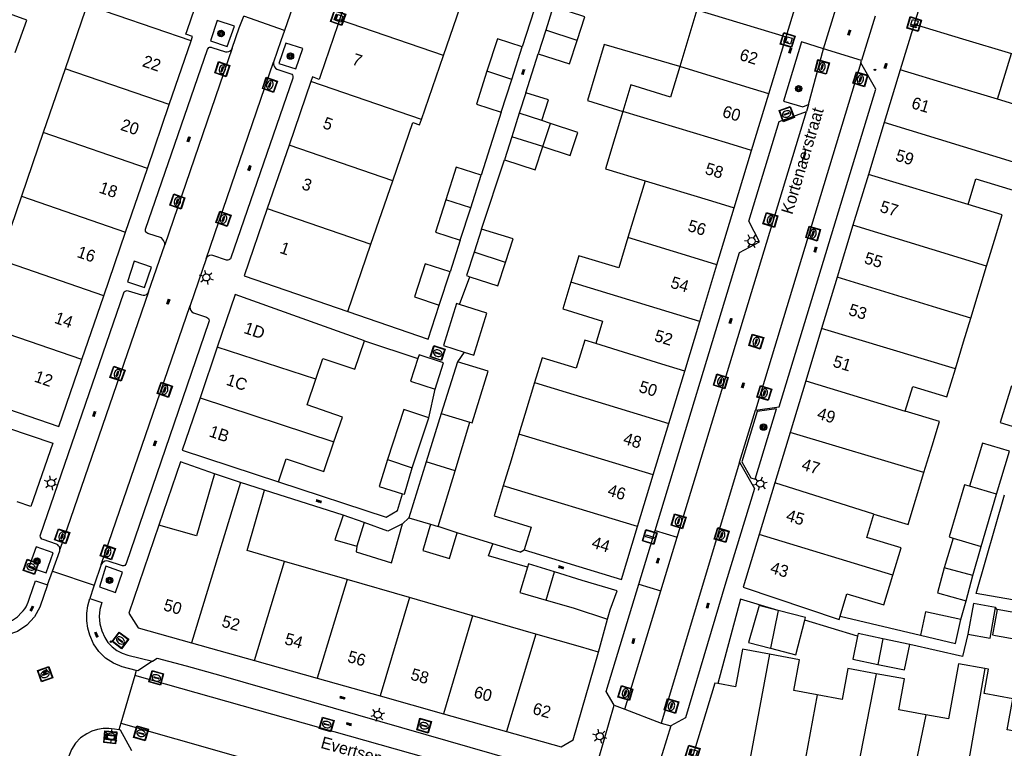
# Model space of a CAD drawing. Header units: metres. Extents: x 93870 to 95789, y 463036 to 464040.
# Tile 224 of 256: x 94782 to 94864, y 463603 to 463665. Entities that reach past the tile are written whole.
import ezdxf
from ezdxf.enums import TextEntityAlignment as Align

# ---------------------------------------------------------------- set-up
doc = ezdxf.new("R2010")
doc.units = ezdxf.units.M
doc.header["$LTSCALE"] = 25.4
for name, color, linetype in [('B_BEBOUWINGSGRENS_0', 1, 'Continuous'), ('B_LUIFEL_1', 200, 'Continuous'), ('B_OVERBOUWLIJN_LIJN_1', 7, 'Continuous'), ('B_TUSSENMUUR_0', 7, 'Continuous'), ('Q_BOOM_0', 3, 'Continuous'), ('Q_BRANDKRAAN_0', 5, 'Continuous'), ('Q_CAI-KAST_0', 10, 'Continuous'), ('Q_INSPECTIE_OF_RIOOLPUT_0', 253, 'Continuous'), ('Q_KOLK_0', 254, 'Continuous'), ('Q_LICHTMAST_0', 2, 'Continuous'), ('Q_STRAATNAAMBORD_0', 7, 'Continuous'), ('Q_VERKEERSBORDPAAL_0', 40, 'Continuous'), ('Q_WATERLEIDINGPUT_0', 5, 'Continuous'), ('S_GBKN_SYMBOOL_OV_GROOT_0', 7, 'Continuous'), ('T_HAAG_0', 87, 'Continuous'), ('T_HEK_0', 57, 'Continuous'), ('T_HEK_1', 57, 'Continuous'), ('T_MUUR_30CM_0', 10, 'Continuous'), ('V_WEGGRENS_0', 7, 'Continuous'), ('Z_GBKN_HUISNUMMER_0', 252, 'Continuous'), ('Z_STRAATNAAM_0', 252, 'Continuous')]:
    doc.layers.add(name, color=color, linetype=linetype)
doc.layers.add('Q_PAALTJE_0', color=7, linetype='Continuous', true_color=0x666666)

# ---------------------------------------------------------------- blocks, each defined once
blk = doc.blocks.new('Q_STRAATNAAMBORD')
for points in [[(-0.5, 0.5), (0.5, 0.5), (0.5, -0.5), (-0.5, -0.5)], [(-0.369, 0.22), (0.358, 0.22), (0.358, -0.214), (-0.369, -0.214)]]:
    blk.add_lwpolyline(points, close=True)
for points in [[(-0.442, 0.464), (0.438, 0.464, -0.414214), (0.459, 0.442), (0.459, -0.437, -0.414214), (0.438, -0.459), (-0.442, -0.459, -0.414214), (-0.463, -0.437), (-0.463, 0.442), (-0.463, 0.444), (-0.463, 0.446), (-0.463, 0.448), (-0.462, 0.45), (-0.461, 0.451), (-0.46, 0.453), (-0.459, 0.455), (-0.458, 0.456), (-0.457, 0.457), (-0.456, 0.459), (-0.454, 0.46), (-0.453, 0.461), (-0.451, 0.462), (-0.449, 0.462), (-0.447, 0.463), (-0.446, 0.463), (-0.444, 0.464), (-0.442, 0.464)], [(-0.287, 0.16), (0.281, 0.16, -0.414214), (0.303, 0.139), (0.303, -0.134, -0.414214), (0.281, -0.156), (-0.287, -0.156, -0.414214), (-0.308, -0.134), (-0.308, 0.139), (-0.308, 0.14), (-0.308, 0.142), (-0.307, 0.144), (-0.307, 0.146), (-0.306, 0.148), (-0.305, 0.149), (-0.304, 0.151), (-0.303, 0.152), (-0.302, 0.154), (-0.3, 0.155), (-0.299, 0.156), (-0.297, 0.157), (-0.296, 0.158), (-0.294, 0.159), (-0.292, 0.159), (-0.29, 0.16), (-0.288, 0.16), (-0.287, 0.16)]]:
    blk.add_lwpolyline(points, format="xyb")
blk = doc.blocks.new('Q_CAI-KAST')
for points in [[(-0.5, 0.5), (0.5, 0.5), (0.5, -0.5), (-0.5, -0.5)], [(-0.262, 0.264), (0.25, 0.264), (0.25, 0.187), (-0.262, 0.187)], [(-0.262, 0.107), (0.25, 0.107), (0.25, -0.332), (-0.262, -0.332)]]:
    blk.add_lwpolyline(points, close=True)
blk.add_lwpolyline([(-0.442, 0.464), (0.438, 0.464, -0.414214), (0.459, 0.442), (0.459, -0.437, -0.414214), (0.438, -0.459), (-0.442, -0.459, -0.414214), (-0.463, -0.437), (-0.463, 0.442), (-0.463, 0.444), (-0.463, 0.446), (-0.463, 0.448), (-0.462, 0.45), (-0.461, 0.451), (-0.46, 0.453), (-0.459, 0.455), (-0.458, 0.456), (-0.457, 0.457), (-0.456, 0.459), (-0.454, 0.46), (-0.453, 0.461), (-0.451, 0.462), (-0.449, 0.462), (-0.447, 0.463), (-0.446, 0.463), (-0.444, 0.464), (-0.442, 0.464)], format="xyb")
blk.add_circle((-0.177, -0.034), 0.0354)
blk = doc.blocks.new('Q_LICHTMAST')
for points in [[(-0.26, 0.15), (-0.52, 0.3)], [(0, 0.3), (0, 0.6)], [(0.26, 0.15), (0.52, 0.3)], [(-0.26, -0.15), (-0.52, -0.3)], [(0, -0.3), (0, -0.6)], [(0.26, -0.15), (0.52, -0.3)]]:
    blk.add_lwpolyline(points)
blk.add_circle((0, 0), 0.3)
blk = doc.blocks.new('Q_VERKEERSBORDPAAL')
for points in [[(-0.5, 0.5), (0.5, 0.5), (0.5, -0.5), (-0.5, -0.5)], [(-0.08, 0.333), (0.071, 0.333), (0.071, -0.329), (-0.08, -0.329)]]:
    blk.add_lwpolyline(points, close=True)
blk.add_lwpolyline([(-0.442, 0.464), (0.438, 0.464, -0.414214), (0.459, 0.442), (0.459, -0.437, -0.414214), (0.438, -0.459), (-0.442, -0.459, -0.414214), (-0.463, -0.437), (-0.463, 0.442), (-0.463, 0.444), (-0.463, 0.446), (-0.463, 0.448), (-0.462, 0.45), (-0.461, 0.451), (-0.46, 0.453), (-0.459, 0.455), (-0.458, 0.456), (-0.457, 0.457), (-0.456, 0.459), (-0.454, 0.46), (-0.453, 0.461), (-0.451, 0.462), (-0.449, 0.462), (-0.447, 0.463), (-0.446, 0.463), (-0.444, 0.464), (-0.442, 0.464)], format="xyb")
blk = doc.blocks.new('Q_PAAL_STEEN')
for points in [[(-0.5, 0.5), (0.5, 0.5), (0.5, -0.5), (-0.5, -0.5)], [(-0.08, 0.33), (0.07, 0.33), (0.07, -0.33), (-0.08, -0.33)]]:
    blk.add_lwpolyline(points, close=True)
blk.add_lwpolyline([(-0.44, 0.46), (0.44, 0.46, -0.414214), (0.46, 0.44), (0.46, -0.44, -0.414214), (0.44, -0.46), (-0.44, -0.46, -0.414214), (-0.46, -0.44), (-0.46, 0.44), (-0.46, 0.44), (-0.46, 0.45), (-0.46, 0.45), (-0.46, 0.45), (-0.46, 0.45), (-0.46, 0.45), (-0.46, 0.45), (-0.46, 0.46), (-0.46, 0.46), (-0.46, 0.46), (-0.45, 0.46), (-0.45, 0.46), (-0.45, 0.46), (-0.45, 0.46), (-0.45, 0.46), (-0.45, 0.46), (-0.44, 0.46), (-0.44, 0.46)], format="xyb")
blk = doc.blocks.new('Q_PAALTJE')
at = {"color": 251, "true_color": 0x666666, "xscale": 0.1, "yscale": 0.1, "zscale": 0.01}
blk.add_blockref('Q_PAAL_STEEN', (0, 0), dxfattribs=at)
blk = doc.blocks.new('Q_BRANDKRAAN')
blk.add_lwpolyline([(-0.5, 0.5), (0.5, 0.5), (0.5, -0.5), (-0.5, -0.5)], close=True)
for points in [[(-0.442, 0.464), (0.438, 0.464, -0.414214), (0.459, 0.442), (0.459, -0.437, -0.414214), (0.438, -0.459), (-0.442, -0.459, -0.414214), (-0.463, -0.437), (-0.463, 0.442), (-0.463, 0.444), (-0.463, 0.446), (-0.463, 0.448), (-0.462, 0.45), (-0.461, 0.451), (-0.46, 0.453), (-0.459, 0.455), (-0.458, 0.456), (-0.457, 0.457), (-0.456, 0.459), (-0.454, 0.46), (-0.453, 0.461), (-0.451, 0.462), (-0.449, 0.462), (-0.447, 0.463), (-0.446, 0.463), (-0.444, 0.464), (-0.442, 0.464)], [(-0.345, 0.105, 0.380426), (-0.276, -0.18)], [(-0.008, 0.266, 0.240218), (-0.345, 0.105)], [(-0.194, 0.045, 0.853344), (-0.194, -0.032)], [(0.331, 0.111, 0.240191), (-0.008, 0.266)], [(0.185, -0.032, 0.849746), (0.185, 0.045)], [(0.267, -0.176, 0.380426), (0.331, 0.111)], [(-0.276, -0.18, 0.148452), (0.012, -0.257)], [(0.012, -0.257, 0.131742), (0.267, -0.176)]]:
    blk.add_lwpolyline(points, format="xyb")
for points in [[(-0.194, 0.045), (0.185, 0.045)], [(0.185, -0.032), (-0.194, -0.032)]]:
    blk.add_lwpolyline(points)
blk = doc.blocks.new('Q_KOLK')
blk.add_lwpolyline([(-0.5, 0.5), (0.5, 0.5), (0.5, -0.5), (-0.5, -0.5)], close=True)
for points in [[(-0.442, 0.464), (0.438, 0.464, -0.414214), (0.459, 0.442), (0.459, -0.437, -0.414214), (0.438, -0.459), (-0.442, -0.459, -0.414214), (-0.463, -0.437), (-0.463, 0.442, -0.414214), (-0.442, 0.464)], [(-0.345, 0.105, 0.380426), (-0.276, -0.18)], [(-0.008, 0.266, 0.240218), (-0.345, 0.105)], [(-0.194, 0.045, 0.853344), (-0.194, -0.032)], [(0.331, 0.111, 0.240191), (-0.008, 0.266)], [(0.185, -0.032, 0.849746), (0.185, 0.045)], [(0.267, -0.176, 0.380426), (0.331, 0.111)], [(-0.276, -0.18, 0.148452), (0.012, -0.257)], [(0.012, -0.257, 0.131742), (0.267, -0.176)]]:
    blk.add_lwpolyline(points, format="xyb")
for points in [[(-0.194, 0.045), (0.185, 0.045)], [(0.185, -0.032), (-0.194, -0.032)]]:
    blk.add_lwpolyline(points)
blk = doc.blocks.new('Q_INSPECTIE_OF_RIOOLPUT')
blk.add_lwpolyline([(-0.5, 0.5), (0.5, 0.5), (0.5, -0.5), (-0.5, -0.5)], close=True)
for points in [[(-0.442, 0.464), (0.438, 0.464, -0.414214), (0.459, 0.442), (0.459, -0.437, -0.414214), (0.438, -0.459), (-0.442, -0.459, -0.414214), (-0.463, -0.437), (-0.463, 0.442), (-0.463, 0.444), (-0.463, 0.446), (-0.463, 0.448), (-0.462, 0.45), (-0.461, 0.451), (-0.46, 0.453), (-0.459, 0.455), (-0.458, 0.456), (-0.457, 0.457), (-0.456, 0.459), (-0.454, 0.46), (-0.453, 0.461), (-0.451, 0.462), (-0.449, 0.462), (-0.447, 0.463), (-0.446, 0.463), (-0.444, 0.464), (-0.442, 0.464)], [(-0.345, 0.105, 0.380426), (-0.276, -0.18)], [(-0.008, 0.266, 0.240218), (-0.345, 0.105)], [(-0.194, 0.045, 0.853344), (-0.194, -0.032)], [(0.331, 0.111, 0.240191), (-0.008, 0.266)], [(0.185, -0.032, 0.849746), (0.185, 0.045)], [(0.267, -0.176, 0.380426), (0.331, 0.111)], [(-0.276, -0.18, 0.148452), (0.012, -0.257)], [(0.012, -0.257, 0.131742), (0.267, -0.176)]]:
    blk.add_lwpolyline(points, format="xyb")
for points in [[(-0.194, 0.045), (0.185, 0.045)], [(0.185, -0.032), (-0.194, -0.032)]]:
    blk.add_lwpolyline(points)
blk = doc.blocks.new('Q_WATERLEIDINGPUT')
blk.add_lwpolyline([(-0.5, 0.5), (0.5, 0.5), (0.5, -0.5), (-0.5, -0.5)], close=True)
for points in [[(-0.442, 0.464), (0.438, 0.464, -0.414214), (0.459, 0.442), (0.459, -0.437, -0.414214), (0.438, -0.459), (-0.442, -0.459, -0.414214), (-0.463, -0.437), (-0.463, 0.442), (-0.463, 0.444), (-0.463, 0.446), (-0.463, 0.448), (-0.462, 0.45), (-0.461, 0.451), (-0.46, 0.453), (-0.459, 0.455), (-0.458, 0.456), (-0.457, 0.457), (-0.456, 0.459), (-0.454, 0.46), (-0.453, 0.461), (-0.451, 0.462), (-0.449, 0.462), (-0.447, 0.463), (-0.446, 0.463), (-0.444, 0.464), (-0.442, 0.464)], [(-0.345, 0.105, 0.380426), (-0.276, -0.18)], [(-0.008, 0.266, 0.240218), (-0.345, 0.105)], [(-0.194, 0.045, 0.853344), (-0.194, -0.032)], [(0.331, 0.111, 0.240191), (-0.008, 0.266)], [(0.185, -0.032, 0.849746), (0.185, 0.045)], [(0.267, -0.176, 0.380426), (0.331, 0.111)], [(-0.276, -0.18, 0.148452), (0.012, -0.257)], [(0.012, -0.257, 0.131742), (0.267, -0.176)]]:
    blk.add_lwpolyline(points, format="xyb")
for points in [[(-0.194, 0.045), (0.185, 0.045)], [(0.185, -0.032), (-0.194, -0.032)]]:
    blk.add_lwpolyline(points)
blk = doc.blocks.new('Q_BOOM')
for radius in [0.27, 0.18, 0.09]:
    blk.add_circle((0, 0), radius)
blk = doc.blocks.new('S_GBKN_SYMBOOL_OV_GROOT')
for points in [[(-0.21875, 0.0625), (0.21875, 0.0625)], [(-0.21875, 0), (0.21875, 0)], [(-0.1875, 0.0625), (-0.1875, 0)], [(-0.125, 0.09375), (-0.125, 0.0625)], [(-0.125, 0), (-0.125, -0.0625)], [(-0.0625, 0.0625), (-0.0625, 0)], [(0, 0.09375), (0, 0.0625)], [(0, 0), (0, -0.0625)], [(0.0625, 0.0625), (0.0625, 0)], [(0.125, 0.09375), (0.125, 0.0625)], [(0.125, 0), (0.125, -0.0625)], [(0.1875, 0.0625), (0.1875, 0)], [(-0.21875, -0.0625), (0.21875, -0.0625)], [(-0.1875, -0.0625), (-0.1875, -0.09375)], [(-0.0625, -0.0625), (-0.0625, -0.09375)], [(0.0625, -0.0625), (0.0625, -0.09375)], [(0.1875, -0.0625), (0.1875, -0.09375)]]:
    blk.add_lwpolyline(points)

msp = doc.modelspace()

# ---------------------------------------------------------------- linework, layer by layer
at = {"layer": 'B_BEBOUWINGSGRENS_0'}
for p, q in [((94810.374, 463669.834), (94808.549, 463664.506)), ((94845.976, 463663.075), (94847.414, 463667.813)), ((94817.262, 463661.51), (94819.096, 463666.836)), ((94826.468, 463665.611), (94825.832, 463663.64)), ((94838.504, 463665.342), (94837.062, 463660.586)), ((94825.832, 463663.64), (94825.196, 463661.668)), ((94844.533, 463658.319), (94845.976, 463663.075)), ((94860.753, 463662.925), (94864.859, 463661.68)), ((94794.278, 463657.402), (94796.107, 463662.736)), ((94822.985, 463659.518), (94823.872, 463662.24)), ((94815.421, 463656.162), (94817.262, 463661.51)), ((94785.556, 463660.401), (94783.726, 463655.065)), ((94806.161, 463659.345), (94804.328, 463654.021)), ((94822.114, 463656.779), (94822.985, 463659.518)), ((94863.693, 463657.849), (94859.589, 463659.1)), ((94843.09, 463653.563), (94844.533, 463658.319)), ((94792.448, 463652.066), (94794.278, 463657.402)), ((94866.751, 463656.917), (94863.693, 463657.849)), ((94823.607, 463656.683), (94822.986, 463654.712)), ((94825.509, 463656.064), (94823.607, 463656.683)), ((94826.23, 463655.83), (94825.509, 463656.064)), ((94825.595, 463653.89), (94826.23, 463655.83)), ((94854.2, 463655.899), (94852.879, 463651.552)), ((94783.726, 463655.065), (94781.896, 463649.731)), ((94822.986, 463654.712), (94822.382, 463652.793)), ((94804.328, 463654.021), (94802.498, 463648.702)), ((94841.631, 463648.755), (94843.09, 463653.563)), ((94790.618, 463646.732), (94792.448, 463652.066)), ((94819.554, 463648.77), (94820.429, 463651.505)), ((94852.879, 463651.552), (94851.585, 463647.296)), ((94811.191, 463645.713), (94813.019, 463651.033)), ((94834.161, 463651.021), (94832.717, 463646.266)), ((94781.896, 463649.731), (94780.065, 463644.393)), ((94802.498, 463648.702), (94800.552, 463643.05)), ((94818.674, 463646.038), (94819.554, 463648.77)), ((94840.188, 463643.999), (94841.631, 463648.755)), ((94851.585, 463647.296), (94850.261, 463642.94)), ((94788.788, 463641.394), (94790.618, 463646.732)), ((94820.46, 463646.983), (94819.828, 463645.041)), ((94809.25, 463640.064), (94811.191, 463645.713)), ((94838.745, 463639.243), (94840.188, 463643.999)), ((94816.907, 463640.616), (94817.813, 463643.396)), ((94861.457, 463639.518), (94862.788, 463643.883)), ((94800.552, 463643.05), (94809.25, 463640.064)), ((94850.261, 463642.94), (94848.956, 463638.645)), ((94799.82, 463641.51), (94798.311, 463637.081)), ((94810.65, 463637.61), (94799.82, 463641.51)), ((94786.959, 463636.061), (94788.788, 463641.394)), ((94837.483, 463635.085), (94838.745, 463639.243)), ((94848.956, 463638.645), (94847.628, 463634.276)), ((94798.311, 463637.081), (94796.866, 463632.841)), ((94785.03, 463630.437), (94786.959, 463636.061)), ((94816.58, 463633.56), (94817.263, 463635.776)), ((94818.428, 463635.87), (94817.083, 463631.541)), ((94836.153, 463630.702), (94837.483, 463635.085)), ((94847.628, 463634.276), (94846.31, 463629.942)), ((94776.3, 463633.445), (94785.03, 463630.437)), ((94796.866, 463632.841), (94795.37, 463628.45)), ((94817.083, 463631.541), (94815.819, 463627.499)), ((94814.639, 463626.988), (94816.032, 463631.17)), ((94818.233, 463626.744), (94819.467, 463630.8)), ((94834.847, 463626.396), (94836.153, 463630.702)), ((94846.31, 463629.942), (94845.026, 463625.718)), ((94795.37, 463628.45), (94803.43, 463625.81)), ((94863.612, 463624.779), (94864.69, 463628.39)), ((94815.819, 463627.499), (94814.35, 463622.8)), ((94816.81, 463622.07), (94818.233, 463626.744)), ((94800.256, 463625.766), (94798.068, 463626.472)), ((94802.274, 463625.115), (94800.256, 463625.766)), ((94833.531, 463622.061), (94834.847, 463626.396)), ((94845.026, 463625.718), (94843.715, 463621.405)), ((94862.329, 463620.383), (94863.612, 463624.779)), ((94810.614, 463622.397), (94808.868, 463623.015)), ((94814.35, 463622.8), (94816.19, 463622.26)), ((94793.421, 463622.18), (94790.885, 463614.81)), ((94812.61, 463621.69), (94810.614, 463622.397)), ((94813.843, 463622.284), (94812.61, 463621.69)), ((94818.402, 463621.538), (94816.81, 463622.07)), ((94832.19, 463617.64), (94833.531, 463622.061)), ((94843.715, 463621.405), (94842.37, 463616.98)), ((94859.981, 463621.09), (94862.329, 463620.383)), ((94824.04, 463620.11), (94832.19, 463617.64)), ((94809.181, 463617.632), (94803.94, 463619.145)), ((94861.635, 463617.96), (94859.233, 463618.607)), ((94814.422, 463616.12), (94809.181, 463617.632)), ((94861.068, 463615.856), (94861.635, 463617.96)), ((94819.712, 463614.594), (94814.422, 463616.12)), ((94868.164, 463614.291), (94863.661, 463615.112)), ((94825.011, 463613.065), (94819.712, 463614.594)), ((94856.345, 463612.191), (94854.094, 463612.667)), ((94796.149, 463612.312), (94801.417, 463610.835)), ((94801.417, 463610.835), (94806.693, 463609.356)), ((94806.693, 463609.356), (94811.969, 463607.876)), ((94811.969, 463607.876), (94817.265, 463606.391)), ((94817.265, 463606.391), (94822.552, 463604.909)), ((94822.552, 463604.909), (94827.136, 463603.623))]:
    msp.add_line(p, q, dxfattribs=at)
for points in [[(94796.107, 463662.736), (94796.232, 463663.1), (94795.669, 463663.293), (94795.778, 463663.61), (94797.375, 463668.264)], [(94858.04, 463668.53), (94856.709, 463664.15), (94860.753, 463662.925)], [(94786.83, 463665.925), (94786.672, 463665.465), (94787.228, 463665.275), (94785.556, 463660.401)], [(94828.47, 463662.785), (94829.11, 463664.76), (94826.468, 463665.611)], [(94781.359, 463661.763), (94782.341, 463664.466), (94780.273, 463665.217)], [(94808.549, 463664.506), (94808.401, 463664.073), (94806.946, 463659.833), (94806.834, 463659.507), (94806.291, 463659.722), (94806.161, 463659.345)], [(94823.872, 463662.24), (94821.79, 463662.919), (94820.903, 463660.197)], [(94825.196, 463661.668), (94827.83, 463660.81), (94828.47, 463662.785)], [(94837.062, 463660.586), (94836.29, 463658.04), (94832.96, 463659.05), (94832.29, 463656.84)], [(94820.903, 463660.197), (94820.027, 463657.443), (94822.114, 463656.779)], [(94859.589, 463659.1), (94855.548, 463660.331), (94854.2, 463655.899)], [(94832.29, 463656.84), (94831.62, 463654.63), (94830.831, 463652.032), (94834.161, 463651.021)], [(94813.019, 463651.033), (94814.696, 463655.912), (94815.264, 463655.706), (94815.421, 463656.162)], [(94822.382, 463652.793), (94824.96, 463651.95), (94825.595, 463653.89)], [(94820.429, 463651.505), (94818.343, 463652.173), (94817.467, 463649.422)], [(94861.226, 463649.031), (94861.88, 463651.19), (94865.647, 463650.043), (94866.303, 463652.198), (94865.4, 463652.473)], [(94817.467, 463649.422), (94816.589, 463646.709), (94818.674, 463646.038)], [(94862.788, 463643.883), (94863.45, 463646.06), (94864.09, 463648.165), (94861.226, 463649.031)], [(94822.46, 463644.185), (94823.1, 463646.15), (94820.46, 463646.983)], [(94832.717, 463646.266), (94831.95, 463643.74), (94828.62, 463644.75), (94827.945, 463642.52)], [(94819.828, 463645.041), (94819.19, 463643.08), (94819.487, 463642.983)], [(94817.813, 463643.396), (94815.731, 463644.075), (94814.825, 463641.295), (94816.907, 463640.616)], [(94819.487, 463642.983), (94821.82, 463642.22), (94822.46, 463644.185)], [(94827.945, 463642.52), (94827.27, 463640.29), (94830.6, 463639.28), (94830.03, 463637.4)], [(94818.615, 463640.663), (94818.37, 463640.74), (94817.26, 463637.22), (94818.987, 463636.678)], [(94818.987, 463636.678), (94819.81, 463636.42), (94820.91, 463639.94), (94818.615, 463640.663)], [(94860.164, 463635.272), (94860.85, 463637.53), (94861.457, 463639.518)], [(94806.564, 463634.401), (94807.16, 463636.15), (94809.84, 463635.24), (94810.65, 463637.61)], [(94830.03, 463637.4), (94829.1, 463637.68), (94828.39, 463635.33), (94825.53, 463636.2), (94824.898, 463634.12)], [(94815.123, 463636.129), (94814.49, 463634.24), (94816.58, 463633.56)], [(94817.263, 463635.776), (94815.23, 463636.45), (94815.123, 463636.129)], [(94819.467, 463630.8), (94819.657, 463630.741), (94821.002, 463635.07), (94818.428, 463635.87)], [(94855.969, 463631.743), (94856.59, 463633.79), (94859.45, 463632.92), (94860.164, 463635.272)], [(94808.088, 463629.17), (94808.79, 463631.24), (94805.83, 463632.25), (94806.564, 463634.401)], [(94824.898, 463634.12), (94824.09, 463631.46), (94823.589, 463629.814)], [(94864.86, 463633.859), (94863.92, 463630.77), (94865.291, 463630.35)], [(94816.032, 463631.17), (94813.957, 463631.861), (94812.564, 463627.679)], [(94857.529, 463626.594), (94858.21, 463628.83), (94858.831, 463630.872), (94855.969, 463631.743)], [(94803.43, 463625.81), (94804.08, 463627.74), (94807.24, 463626.67), (94808.088, 463629.17)], [(94823.589, 463629.814), (94822.93, 463627.62), (94822.279, 463625.478)], [(94864.69, 463628.39), (94862.43, 463629.06), (94861.354, 463625.453)], [(94812.564, 463627.679), (94811.87, 463625.43), (94813.834, 463624.819)], [(94813.834, 463624.819), (94813.99, 463624.77), (94814.639, 463626.988)], [(94853.34, 463623.1), (94856.2, 463622.23), (94857.529, 463626.594)], [(94798.068, 463626.472), (94796.562, 463621.274), (94793.421, 463622.18)], [(94803.94, 463619.145), (94800.806, 463620.049), (94802.274, 463625.115)], [(94822.279, 463625.478), (94821.51, 463622.95), (94824.61, 463622.01), (94824.04, 463620.11)], [(94861.354, 463625.453), (94860.924, 463625.563), (94859.648, 463621.191), (94859.981, 463621.09)], [(94808.868, 463623.015), (94808.147, 463620.944), (94810.018, 463620.415)], [(94854.918, 463618.005), (94855.61, 463620.29), (94852.76, 463621.16), (94853.34, 463623.1)], [(94810.018, 463620.415), (94809.947, 463619.937), (94812.915, 463619.033), (94813.843, 463622.284)], [(94816.19, 463622.26), (94815.54, 463620.06), (94817.78, 463619.4), (94818.402, 463621.538)], [(94824.305, 463618.67), (94823.677, 463616.552), (94825.868, 463615.908)], [(94826.579, 463618.267), (94824.387, 463618.946), (94824.305, 463618.67)], [(94859.233, 463618.607), (94858.665, 463616.503), (94861.068, 463615.856)], [(94831.829, 463616.668), (94828.879, 463617.554), (94826.579, 463618.267)], [(94850.5, 463614.55), (94851.08, 463616.43), (94854.16, 463615.5), (94854.918, 463618.005)], [(94831.025, 463614.315), (94831.24, 463615.08), (94831.829, 463616.668)], [(94842.37, 463616.98), (94850.42, 463614.29), (94850.5, 463614.55)], [(94825.868, 463615.908), (94828.122, 463615.245), (94831.025, 463614.315)], [(94845.318, 463615.043), (94843.733, 463615.449), (94842.823, 463612.361), (94844.68, 463611.878)], [(94847.54, 463614.227), (94847.6, 463614.46), (94845.318, 463615.043)], [(94863.529, 463615.287), (94861.69, 463615.62), (94861.2, 463613.045)], [(94861.2, 463613.045), (94863.08, 463612.712), (94863.529, 463615.287)], [(94863.661, 463615.112), (94863.275, 463612.994), (94863.527, 463612.948), (94867.778, 463612.173)], [(94790.885, 463614.81), (94791.667, 463613.569), (94796.149, 463612.312)], [(94844.68, 463611.878), (94846.79, 463611.33), (94847.54, 463614.227)], [(94860.632, 463614.273), (94857.671, 463614.929), (94857.233, 463612.979)], [(94857.233, 463612.979), (94860.19, 463612.26), (94860.632, 463614.273)], [(94830.248, 463611.554), (94828.742, 463611.988), (94825.011, 463613.065)], [(94851.974, 463612.885), (94851.58, 463610.96), (94853.675, 463610.525)], [(94854.094, 463612.667), (94852.02, 463613.11), (94851.974, 463612.885)], [(94844.587, 463611.374), (94842.33, 463611.79), (94841.75, 463608.64), (94840.259, 463608.907)], [(94853.675, 463610.525), (94855.899, 463610.061), (94856.345, 463612.191)], [(94827.136, 463603.623), (94828.14, 463604.19), (94830.248, 463611.554)], [(94848.57, 463607.966), (94846.63, 463608.32), (94847.1, 463610.91), (94844.587, 463611.374)], [(94853.521, 463609.737), (94851.16, 463610.17), (94850.69, 463607.58), (94848.57, 463607.966)], [(94862.638, 463610.177), (94860.43, 463610.58), (94859.58, 463605.95), (94857.691, 463606.296)], [(94866.207, 463604.74), (94864.51, 463605.05), (94864.98, 463607.64), (94862.58, 463608.08), (94862.95, 463610.12), (94862.638, 463610.177)], [(94857.691, 463606.296), (94855.43, 463606.71), (94855.9, 463609.3), (94853.521, 463609.737)], [(94840.259, 463608.907), (94840.02, 463608.95), (94837.83, 463601.78), (94838.46, 463600.54)]]:
    msp.add_lwpolyline(points, dxfattribs=at)
at = {"layer": 'B_LUIFEL_1'}
for p, q in [((94837.062, 463660.586), (94830.732, 463662.452)), ((94859.981, 463621.09), (94859.233, 463618.607))]:
    msp.add_line(p, q, dxfattribs=at)
for points in [[(94830.732, 463662.452), (94829.323, 463657.739), (94832.29, 463656.84)], [(94825.509, 463656.064), (94826.059, 463657.791), (94824.154, 463658.398)], [(94825.595, 463653.89), (94827.889, 463653.139), (94828.524, 463655.079), (94826.23, 463655.83)]]:
    msp.add_lwpolyline(points, dxfattribs=at)
at = {"layer": 'B_OVERBOUWLIJN_LIJN_1'}
for p, q in [((94856.709, 463664.15), (94855.548, 463660.331)), ((94863.693, 463657.849), (94864.859, 463661.68))]:
    msp.add_line(p, q, dxfattribs=at)
at = {"layer": 'B_TUSSENMUUR_0'}
for p, q in [((94796.107, 463662.736), (94786.83, 463665.925)), ((94838.504, 463665.342), (94845.976, 463663.075)), ((94817.262, 463661.51), (94808.549, 463664.506)), ((94828.47, 463662.785), (94825.832, 463663.64)), ((94794.278, 463657.402), (94785.556, 463660.401)), ((94822.985, 463659.518), (94820.903, 463660.197)), ((94815.421, 463656.162), (94806.161, 463659.345)), ((94865.4, 463652.473), (94854.2, 463655.899)), ((94792.448, 463652.066), (94783.726, 463655.065)), ((94825.595, 463653.89), (94822.986, 463654.712)), ((94813.019, 463651.033), (94804.328, 463654.021)), ((94861.226, 463649.031), (94852.879, 463651.552)), ((94781.896, 463649.731), (94790.618, 463646.732)), ((94819.554, 463648.77), (94817.467, 463649.422)), ((94802.498, 463648.702), (94811.191, 463645.713)), ((94862.788, 463643.883), (94851.585, 463647.296)), ((94822.46, 463644.185), (94819.828, 463645.041)), ((94788.788, 463641.394), (94780.065, 463644.393)), ((94858.603, 463640.389), (94850.261, 463642.94)), ((94861.457, 463639.518), (94858.603, 463640.389)), ((94786.959, 463636.061), (94778.227, 463639.035)), ((94860.164, 463635.272), (94848.956, 463638.645)), ((94806.564, 463634.401), (94798.311, 463637.081)), ((94824.898, 463634.12), (94836.153, 463630.702)), ((94847.628, 463634.276), (94855.969, 463631.743)), ((94796.866, 463632.841), (94808.088, 463629.17)), ((94817.083, 463631.541), (94819.467, 463630.8)), ((94857.529, 463626.594), (94846.31, 463629.942)), ((94812.564, 463627.679), (94814.639, 463626.988)), ((94818.233, 463626.744), (94815.819, 463627.499)), ((94800.256, 463625.766), (94796.149, 463612.312)), ((94833.531, 463622.061), (94822.279, 463625.478)), ((94853.34, 463623.1), (94845.026, 463625.718)), ((94863.612, 463624.779), (94861.354, 463625.453)), ((94810.614, 463622.397), (94810.018, 463620.415)), ((94816.19, 463622.26), (94816.81, 463622.07)), ((94854.918, 463618.005), (94843.715, 463621.405)), ((94801.417, 463610.835), (94803.94, 463619.145)), ((94809.181, 463617.632), (94806.693, 463609.356)), ((94825.868, 463615.908), (94826.579, 463618.267)), ((94814.422, 463616.12), (94811.969, 463607.876)), ((94845.318, 463615.043), (94844.68, 463611.878)), ((94819.712, 463614.594), (94817.265, 463606.391)), ((94825.011, 463613.065), (94822.552, 463604.909)), ((94854.094, 463612.667), (94853.675, 463610.525)), ((94853.521, 463609.737), (94851.264, 463598.197)), ((94848.57, 463607.966), (94846.917, 463598.993))]:
    msp.add_line(p, q, dxfattribs=at)
for points in [[(94844.533, 463658.319), (94842.619, 463658.9), (94837.062, 463660.586)], [(94843.09, 463653.563), (94841.176, 463654.144), (94832.29, 463656.84)], [(94834.161, 463651.021), (94839.717, 463649.336), (94841.631, 463648.755)], [(94840.188, 463643.999), (94838.274, 463644.58), (94832.717, 463646.266)], [(94838.745, 463639.243), (94836.831, 463639.824), (94827.945, 463642.52)], [(94837.483, 463635.085), (94835.572, 463635.679), (94830.03, 463637.4)], [(94834.847, 463626.396), (94826.451, 463628.943), (94823.589, 463629.814)], [(94844.587, 463611.374), (94842.811, 463601.777), (94842.447, 463599.811)], [(94862.638, 463610.177), (94860.606, 463598.521), (94860.262, 463596.551)], [(94857.691, 463606.296), (94856.239, 463599.321), (94855.831, 463597.362)]]:
    msp.add_lwpolyline(points, dxfattribs=at)
at = {"layer": 'T_HAAG_0'}
msp.add_line((94810.65, 463637.61), (94815.123, 463636.129), dxfattribs=at)
at = {"layer": 'T_HEK_0'}
for p, q in [((94825.563, 463667.52), (94823.872, 463662.24)), ((94824.154, 463658.398), (94825.196, 463661.668)), ((94822.114, 463656.779), (94820.429, 463651.505)), ((94820.46, 463646.983), (94822.382, 463652.793)), ((94818.674, 463646.038), (94817.813, 463643.396)), ((94818.615, 463640.663), (94819.487, 463642.983)), ((94818.987, 463636.678), (94818.428, 463635.87)), ((94780.718, 463630.346), (94784.518, 463629.039)), ((94795.22, 463627.49), (94793.421, 463622.18)), ((94798.068, 463626.472), (94795.22, 463627.49)), ((94808.868, 463623.015), (94802.274, 463625.115)), ((94814.35, 463622.8), (94813.843, 463622.284)), ((94821.39, 463620.611), (94818.402, 463621.538)), ((94823.7, 463619.92), (94821.39, 463620.611)), ((94842.17, 463615.99), (94840.259, 463608.907)), ((94845.318, 463615.043), (94842.17, 463615.99)), ((94860.632, 463614.273), (94861.068, 463615.856)), ((94851.974, 463612.885), (94847.54, 463614.227)), ((94850.5, 463614.55), (94857.233, 463612.979))]:
    msp.add_line(p, q, dxfattribs=at)
for points in [[(94803.43, 463625.81), (94812.46, 463622.84), (94813.42, 463623.41), (94813.834, 463624.819)], [(94898.35, 463610.118), (94861.91, 463616.45), (94864.288, 463624.725)], [(94824.305, 463618.67), (94821.05, 463619.61), (94821.39, 463620.611)], [(94861.2, 463613.045), (94860.75, 463611.17), (94856.345, 463612.191)]]:
    msp.add_lwpolyline(points, dxfattribs=at)
at = {"layer": 'T_HEK_1'}
for p, q in [((94824.154, 463658.398), (94823.607, 463656.683)), ((94861.635, 463617.96), (94862.329, 463620.383))]:
    msp.add_line(p, q, dxfattribs=at)
at = {"layer": 'T_MUUR_30CM_0'}
for p, q in [((94815.982, 463637.771), (94816.907, 463640.616)), ((94809.25, 463640.064), (94815.982, 463637.771))]:
    msp.add_line(p, q, dxfattribs=at)
msp.add_lwpolyline([(94784.518, 463629.039), (94782.693, 463623.732), (94781.527, 463624.137)], dxfattribs=at)
at = {"layer": 'V_WEGGRENS_0'}
for p, q in [((94804.831, 463666.205), (94803.931, 463663.601)), ((94849.121, 463662.074), (94850.247, 463665.788)), ((94803.931, 463663.601), (94800.531, 463664.811)), ((94853.433, 463664.82), (94852.304, 463661.107)), ((94799.14, 463662.27), (94799.74, 463663.962)), ((94799.562, 463662.127), (94793.924, 463645.659)), ((94805.465, 463662.098), (94804.066, 463662.563)), ((94847.846, 463657.405), (94849.121, 463662.074)), ((94852.304, 463661.107), (94849.121, 463662.074)), ((94797.37, 463644.501), (94803.024, 463660.964)), ((94852.245, 463660.912), (94843.403, 463631.824)), ((94852.245, 463660.912), (94852.304, 463661.107)), ((94847.846, 463657.405), (94847.686, 463656.818)), ((94836.85, 463621.164), (94847.686, 463656.818)), ((94792.553, 463641.731), (94793.924, 463645.659)), ((94797.37, 463644.501), (94796.032, 463640.571)), ((94792.212, 463642.092), (94792.794, 463643.796)), ((94792.553, 463641.731), (94785.127, 463620.134)), ((94788.576, 463618.883), (94796.032, 463640.571)), ((94816.032, 463631.17), (94816.58, 463633.56)), ((94842.079, 463627.47), (94843.403, 463631.824)), ((94843.396, 463626.024), (94845.189, 463631.929)), ((94842.079, 463627.47), (94835.517, 463605.608)), ((94833.638, 463617.247), (94835.003, 463621.746)), ((94835.003, 463621.746), (94836.85, 463621.164)), ((94835.473, 463616.687), (94836.85, 463621.164)), ((94784.552, 463619.877), (94783.118, 463620.374)), ((94823.7, 463619.92), (94824.04, 463620.11)), ((94784.091, 463617.185), (94784.504, 463618.338)), ((94784.504, 463618.338), (94787.984, 463617.156)), ((94788.576, 463618.883), (94787.984, 463617.156)), ((94790.376, 463618.236), (94788.959, 463618.734)), ((94832.453, 463606.784), (94835.473, 463616.687)), ((94833.638, 463617.247), (94835.473, 463616.687)), ((94787.616, 463616.03), (94788.621, 463615.71)), ((94863.661, 463615.112), (94863.529, 463615.287)), ((94830.248, 463611.554), (94831.025, 463614.315)), ((94791.393, 463609.596), (94790.224, 463605.603)), ((94791.516, 463610.013), (94791.393, 463609.596)), ((94825.515, 463599.969), (94791.393, 463609.596)), ((94830.322, 463602.742), (94831.581, 463607.109)), ((94831.581, 463607.109), (94832.453, 463606.784)), ((94832.453, 463606.784), (94835.517, 463605.608)), ((94790.224, 463605.603), (94790.056, 463605.032)), ((94790.224, 463605.603), (94824.864, 463595.77)), ((94835.517, 463605.608), (94836.311, 463605.366))]:
    msp.add_line(p, q, dxfattribs=at)
for points in [[(94799.562, 463662.127), (94800.157, 463663.837), (94800.531, 463664.811)], [(94799.74, 463663.962), (94798.305, 463664.46), (94797.736, 463662.76), (94799.14, 463662.27)], [(94803.931, 463663.601), (94803.648, 463662.744), (94803.024, 463660.964)], [(94793.924, 463645.659), (94793.901, 463645.789), (94793.86, 463645.914), (94793.801, 463646.031), (94793.725, 463646.138), (94793.635, 463646.233), (94792.49, 463646.61), (94792.41, 463646.654), (94792.346, 463646.719), (94792.305, 463646.8), (94792.29, 463646.891), (94792.302, 463646.981), (94797.478, 463662.017), (94797.6, 463662.188), (94797.648, 463662.208), (94797.7, 463662.22), (94797.752, 463662.222), (94797.804, 463662.214), (94797.854, 463662.197), (94798.987, 463661.833), (94799.127, 463661.818), (94799.265, 463661.844), (94799.39, 463661.908), (94799.492, 463662.005), (94799.562, 463662.127)], [(94804.066, 463662.563), (94803.479, 463660.858), (94804.895, 463660.396), (94805.465, 463662.098)], [(94849.121, 463662.074), (94847.264, 463662.672), (94845.756, 463657.698), (94847.37, 463657.206), (94847.846, 463657.405)], [(94803.024, 463660.964), (94803.018, 463660.825), (94803.046, 463660.688), (94803.108, 463660.563), (94803.199, 463660.457), (94803.313, 463660.377), (94804.465, 463659.983), (94804.543, 463659.941), (94804.604, 463659.877), (94804.63, 463659.822), (94804.653, 463659.709), (94804.635, 463659.622), (94799.456, 463644.574), (94799.407, 463644.501), (94799.342, 463644.442), (94799.265, 463644.399), (94799.181, 463644.375), (94799.093, 463644.371), (94797.932, 463644.774), (94797.798, 463644.788), (94797.665, 463644.764), (94797.543, 463644.705), (94797.442, 463644.615), (94797.37, 463644.501)], [(94843.403, 463631.824), (94845.4, 463632.103), (94853.499, 463658.697), (94852.245, 463660.912)], [(94835.003, 463621.746), (94842.066, 463645.021), (94843.748, 463645.921), (94842.863, 463647.651), (94845.39, 463655.978), (94847.686, 463656.818)], [(94792.794, 463643.796), (94791.352, 463644.288), (94790.79, 463642.564), (94792.212, 463642.092)], [(94785.127, 463620.134), (94785.114, 463620.268), (94785.075, 463620.37), (94785.013, 463620.46), (94784.933, 463620.533), (94784.837, 463620.585), (94783.705, 463620.967), (94783.611, 463621.01), (94783.536, 463621.081), (94783.487, 463621.172), (94783.471, 463621.274), (94783.489, 463621.376), (94790.472, 463641.629), (94790.517, 463641.71), (94790.585, 463641.774), (94790.668, 463641.814), (94790.76, 463641.827), (94790.852, 463641.811), (94791.961, 463641.482), (94792.1, 463641.446), (94792.242, 463641.456), (94792.374, 463641.512), (94792.482, 463641.607), (94792.553, 463641.731)], [(94796.032, 463640.571), (94796.014, 463640.431), (94796.035, 463640.291), (94796.094, 463640.163), (94796.187, 463640.055), (94796.305, 463639.978), (94797.415, 463639.591), (94797.497, 463639.547), (94797.563, 463639.481), (94797.606, 463639.398), (94797.623, 463639.307), (94797.612, 463639.214), (94790.67, 463618.962), (94790.625, 463618.879), (94790.555, 463618.815), (94790.468, 463618.778), (94790.374, 463618.77), (94790.282, 463618.793), (94789.151, 463619.173), (94789.013, 463619.181), (94788.878, 463619.153), (94788.755, 463619.09), (94788.652, 463618.998), (94788.576, 463618.883)], [(94845.189, 463631.929), (94843.549, 463631.694), (94842.272, 463627.494), (94843.037, 463626.134), (94843.396, 463626.024)], [(94842.079, 463627.47), (94843.321, 463625.262), (94840.936, 463617.416)], [(94783.118, 463620.374), (94782.513, 463618.662), (94783.957, 463618.18), (94784.552, 463619.877)], [(94784.504, 463618.338), (94785.111, 463620.034), (94785.122, 463620.084), (94785.127, 463620.134)], [(94788.959, 463618.734), (94788.426, 463617.008), (94789.789, 463616.531), (94790.376, 463618.236)], [(94782.579, 463616.057), (94783.088, 463617.52), (94784.091, 463617.185)], [(94784.091, 463617.185), (94783.424, 463615.321), (94782.982, 463614.491), (94782.35, 463613.796), (94781.565, 463613.277), (94780.678, 463612.968), (94779.741, 463612.886), (94777.251, 463613.588)], [(94787.984, 463617.156), (94787.931, 463617.002), (94787.616, 463616.03)], [(94831.581, 463607.109), (94830.909, 463608.254), (94833.638, 463617.247)], [(94840.936, 463617.416), (94837.561, 463606.032), (94836.311, 463605.366)], [(94777.375, 463614.645), (94778.714, 463614.28), (94779.702, 463614.017), (94780.198, 463613.974), (94780.69, 463614.042), (94781.156, 463614.217), (94781.57, 463614.493), (94781.913, 463614.853), (94782.051, 463615.01), (94782.175, 463615.177), (94782.287, 463615.354), (94782.384, 463615.539), (94782.466, 463615.731), (94782.579, 463616.057)], [(94791.516, 463610.013), (94790.34, 463610.317), (94789.612, 463610.616), (94788.954, 463611.047), (94788.39, 463611.595), (94787.94, 463612.241), (94787.621, 463612.96), (94787.455, 463613.563), (94787.371, 463614.182), (94787.37, 463614.807), (94787.452, 463615.427), (94787.616, 463616.03)], [(94788.621, 463615.71), (94788.468, 463615.124), (94788.417, 463614.52), (94788.469, 463613.916), (94788.623, 463613.33), (94788.874, 463612.778), (94789.146, 463612.354), (94789.488, 463611.985), (94789.889, 463611.681), (94790.338, 463611.452), (94790.819, 463611.305), (94792.886, 463610.788)], [(94792.886, 463610.788), (94793.283, 463611.045), (94795.708, 463610.387), (94798.602, 463609.59)], [(94792.886, 463610.788), (94791.641, 463609.981), (94791.516, 463610.013)], [(94798.602, 463609.59), (94825.202, 463601.95), (94825.515, 463599.969)], [(94790.056, 463605.032), (94789.688, 463605.106), (94789.212, 463605.156), (94788.734, 463605.141), (94788.262, 463605.061), (94787.806, 463604.918), (94787.373, 463604.714), (94786.853, 463604.372), (94786.417, 463603.929), (94786.082, 463603.404), (94785.864, 463602.821), (94785.773, 463602.206)], [(94836.311, 463605.366), (94835.241, 463601.862), (94835.127, 463601.415)], [(94791.155, 463603.277), (94790.205, 463605.002), (94790.056, 463605.032)]]:
    msp.add_lwpolyline(points, dxfattribs=at)
at = {"layer": 'Z_STRAATNAAM_0'}
msp.add_line((94847.345, 463652.697), (94847.632, 463653.655), dxfattribs=at)

# ---------------------------------------------------------------- block references
at = {"layer": 'Q_BOOM_0'}
for p, rotation in [((94798.625, 463663.356), 71.49430320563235), ((94804.437, 463661.467), 71.00236080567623), ((94847.031, 463658.74), 73.13392863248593), ((94844.088, 463630.395), 73.10956007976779), ((94783.202, 463619.165), 70.53721069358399), ((94789.285, 463617.562), 72.83897253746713)]:
    msp.add_blockref('Q_BOOM', p, dxfattribs=dict(at, rotation=rotation))
at = {"layer": 'Q_BRANDKRAAN_0'}
for p, rotation in [((94846.031, 463656.616), 20.09523119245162), ((94815.64, 463605.387), 163.9749792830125)]:
    msp.add_blockref('Q_BRANDKRAAN', p, dxfattribs=dict(at, rotation=rotation))
at = {"layer": 'Q_CAI-KAST_0'}
for p, rotation in [((94808.435, 463664.67), 71.0921280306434), ((94856.709, 463664.15), 163.1474998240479), ((94846.11, 463662.814), 73.12187611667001), ((94838.151, 463603.132), 73.01526746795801)]:
    msp.add_blockref('Q_CAI-KAST', p, dxfattribs=dict(at, rotation=rotation))
at = {"layer": 'Q_INSPECTIE_OF_RIOOLPUT_0'}
for p, rotation in [((94843.48, 463637.558), 73.09487074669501), ((94783.881, 463609.696), 19.2065625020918)]:
    msp.add_blockref('Q_INSPECTIE_OF_RIOOLPUT', p, dxfattribs=dict(at, rotation=rotation))
at = {"layer": 'Q_KOLK_0'}
for p, rotation in [((94798.736, 463660.372), 71.10079918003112), ((94849, 463660.556), 74.72619247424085), ((94802.72, 463659.06), 71.04564251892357), ((94852.204, 463659.525), 73.09208413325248), ((94794.967, 463649.291), 71.10079918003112), ((94798.836, 463647.834), 71.04564251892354), ((94844.666, 463647.748), 73.094870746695), ((94848.244, 463646.604), 73.09208413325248), ((94816.784, 463636.591), 161.658104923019), ((94789.947, 463634.865), 71.0247729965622), ((94840.506, 463634.227), 73.094870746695), ((94793.908, 463633.52), 71.02782023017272), ((94844.157, 463633.247), 73.09208413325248), ((94836.969, 463622.507), 73.09487074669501), ((94785.303, 463621.25), 71.02477299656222), ((94840.585, 463621.349), 73.2925811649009), ((94789.136, 463619.913), 71.02782023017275), ((94793.193, 463609.394), 164.2443995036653), ((94832.514, 463608.121), 73.04049085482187), ((94836.377, 463607.04), 73.2925811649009), ((94807.475, 463605.487), 164.2443995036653), ((94791.918, 463604.748), 164.1527394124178)]:
    msp.add_blockref('Q_KOLK', p, dxfattribs=dict(at, rotation=rotation))
at = {"layer": 'Q_LICHTMAST_0'}
for p, rotation in [((94843.09, 463645.964), 28.15022399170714), ((94797.394, 463642.932), 71.19844698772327), ((94784.388, 463625.713), 70.97639924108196), ((94843.813, 463625.657), 162.9645854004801), ((94811.759, 463606.309), 163.9749792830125), ((94789.416, 463604.483), 174.0035259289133), ((94830.362, 463604.501), 73.91780239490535)]:
    msp.add_blockref('Q_LICHTMAST', p, dxfattribs=dict(at, rotation=rotation))
at = {"layer": 'Q_PAALTJE_0'}
for p, rotation in [((94853.419, 463660.317), 119.5159339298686), ((94789.379, 463612.412), 132.8252558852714)]:
    msp.add_blockref('Q_PAALTJE', p, dxfattribs=dict(at, rotation=rotation))
at = {"layer": 'Q_STRAATNAAMBORD_0', "rotation": 174.0035259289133}
msp.add_blockref('Q_STRAATNAAMBORD', (94789.337, 463604.413), dxfattribs=at)
at = {"layer": 'Q_VERKEERSBORDPAAL_0', "rotation": 73.12216300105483}
msp.add_blockref('Q_VERKEERSBORDPAAL', (94834.559, 463621.197), dxfattribs=at)
at = {"layer": 'Q_WATERLEIDINGPUT_0'}
for p, rotation in [((94782.684, 463618.69), 161.5412473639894), ((94790.189, 463612.532), 142.8340616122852)]:
    msp.add_blockref('Q_WATERLEIDINGPUT', p, dxfattribs=dict(at, rotation=rotation))
at = {"layer": 'S_GBKN_SYMBOOL_OV_GROOT_0'}
for p, rotation in [((94851.277, 463663.447), 73.08722508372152), ((94846.337, 463661.939), 73.13392863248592), ((94854.332, 463660.657), 73.08277601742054), ((94823.96, 463660.152), 72.32528966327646), ((94795.926, 463654.508), 71.10079918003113), ((94801.012, 463652.099), 71.04564251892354), ((94848.451, 463645.276), 73.09208413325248), ((94794.217, 463640.905), 71.02782023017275), ((94841.345, 463639.298), 73.1191257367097), ((94842.378, 463633.905), 73.09487074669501), ((94788.012, 463631.509), 71.0247729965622), ((94793.099, 463629.045), 71.07926150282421), ((94806.824, 463624.18), 161.7937756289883), ((94835.244, 463619.213), 72.90356638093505), ((94827.134, 463618.64), 163.1396500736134), ((94782.776, 463615.203), 62.33088417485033), ((94839.419, 463615.454), 73.4865567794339), ((94788.19, 463613.006), 114.451774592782), ((94833.191, 463612.489), 73.11914679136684), ((94783.881, 463609.945), 33.47054453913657), ((94808.803, 463607.724), 164.3303662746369), ((94809.352, 463605.507), 164.2443995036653)]:
    msp.add_blockref('S_GBKN_SYMBOOL_OV_GROOT', p, dxfattribs=dict(at, rotation=rotation))

# ---------------------------------------------------------------- texts
at = {"layer": 'Z_GBKN_HUISNUMMER_0', "linetype": 'Continuous'}
for s, rotation, p in [('62', 343.1, (94842.862, 463661.423)), ('22', 341.1, (94792.825, 463660.873)), ('7', 341.1, (94810.039, 463661.143)), ('61', 343.1, (94857.266, 463657.388)), ('60', 343.1, (94841.419, 463656.667)), ('20', 341.1, (94790.995, 463655.537)), ('5', 341, (94807.587, 463655.805)), ('59', 343.1, (94855.931, 463652.999)), ('58', 343.1, (94839.968, 463651.885)), ('3', 341, (94805.831, 463650.706)), ('18', 341.1, (94789.193, 463650.281)), ('57', 343.1, (94854.624, 463648.697)), ('56', 343.1, (94838.517, 463647.103)), ('16', 341.1, (94787.343, 463644.887)), ('1', 341, (94803.991, 463645.358)), ('55', 343.1, (94853.315, 463644.391)), ('54', 343.1, (94837.074, 463642.347)), ('53', 343.1, (94852.001, 463640.066)), ('14', 341.1, (94785.451, 463639.371)), ('1D', 341.2, (94801.432, 463638.489)), ('52', 343.1, (94835.722, 463637.89)), ('51', 343.1, (94850.684, 463635.733)), ('12', 341.1, (94783.768, 463634.463)), ('1C', 341.2, (94799.955, 463634.155)), ('50', 343.1, (94834.426, 463633.619)), ('49', 343.1, (94849.361, 463631.382)), ('1B', 341.2, (94798.484, 463629.839)), ('48', 343.2, (94833.108, 463629.275)), ('47', 343.1, (94848.06, 463627.103)), ('46', 343.1, (94831.797, 463624.955)), ('45', 343.1, (94846.762, 463622.834)), ('44', 343.1, (94830.468, 463620.576)), ('43', 343.1, (94845.434, 463618.465)), ('50', 344.4, (94794.583, 463615.348)), ('52', 344.4, (94799.458, 463613.981)), ('54', 344.4, (94804.73, 463612.503)), ('56', 344.4, (94810.006, 463611.023)), ('58', 344.4, (94815.292, 463609.541)), ('60', 344.4, (94820.583, 463608.057)), ('62', 344.3, (94825.519, 463606.673))]:
    msp.add_text(s, height=1, rotation=rotation, dxfattribs=at).set_placement(p, align=Align.MIDDLE)
at = {"layer": 'Z_STRAATNAAM_0', "linetype": 'Continuous'}
for s, rotation, p in [('Kortenaerstraat', 73.32271, (94847.345, 463652.697)), ('Evertsenstraat', 344.57403, (94811.197, 463602.867))]:
    msp.add_text(s, height=1, rotation=rotation, dxfattribs=at).set_placement(p, align=Align.MIDDLE)

doc.saveas('drawing.dxf')
